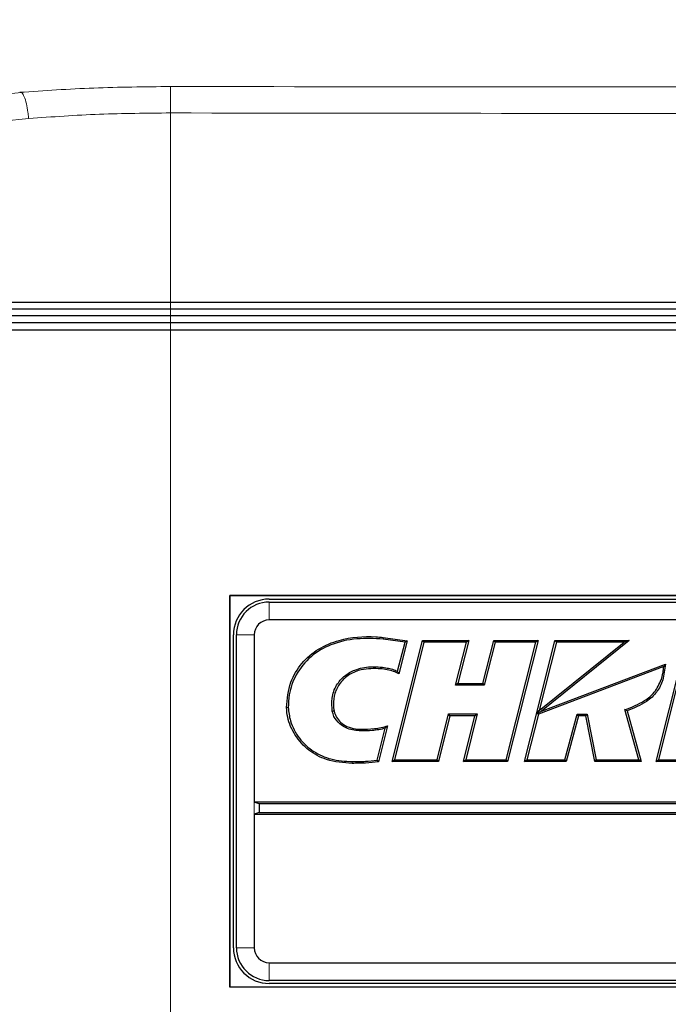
# Model space of a CAD drawing. Header units: millimetres. Extents: x 0 to 1118, y 0 to 864.
# Tile 75 of 117: x 594 to 603, y 484 to 498. Entities that reach past the tile are written whole.
import ezdxf

# ---------------------------------------------------------------- set-up
doc = ezdxf.new("R2010")
doc.units = ezdxf.units.MM
doc.styles.add('SLDTEXTSTYLE0', font='TXT', dxfattribs={"width": 0.75})
doc.dimstyles.new('SLDDIMSTYLE0', dxfattribs={"dimtxt": 3.175, "dimasz": 3.302, "dimexe": 0, "dimexo": 0.0625, "dimgap": 0.79375, "dimtad": 0, "dimtih": 1, "dimtoh": 1, "dimdec": 1, "dimlfac": 5, "dimrnd": 1e-09, "dimzin": 4, "dimdsep": 46, "dimtxsty": 'SLDTEXTSTYLE0', "dimsah": 1, "dimcen": 0.09, "dimadec": 0, "dimazin": 1, "dimtfac": 1, "dimtdec": 1, "dimtofl": 0, "dimtmove": 0, "dimatfit": 3, "dimfxl": 1, "dimfrac": 2, "dimtolj": 1, "dimtzin": 12, "dimarcsym": 0})
doc.dimstyles.new('SLDDIMSTYLE2', dxfattribs={"dimtxt": 3.175, "dimasz": 3.302, "dimexe": 0, "dimexo": 0.0625, "dimgap": 0.79375, "dimtad": 0, "dimtih": 1, "dimtoh": 1, "dimdec": 1, "dimlfac": 5, "dimrnd": 1e-09, "dimzin": 12, "dimdsep": 46, "dimtxsty": 'SLDTEXTSTYLE0', "dimsah": 1, "dimcen": 0.09, "dimadec": 0, "dimazin": 3, "dimtfac": 1, "dimtdec": 1, "dimtofl": 0, "dimtmove": 0, "dimatfit": 3, "dimfxl": 1, "dimfrac": 2, "dimtolj": 1, "dimtzin": 12, "dimarcsym": 0})

# ---------------------------------------------------------------- blocks, each defined once
blk = doc.blocks.new('_D')
at = {"color": 7, "linetype": 'Continuous', "lineweight": 0}
for p, q in [((556.113, 499.94), (670.967, 499.94)), ((667.792, 499.94), (667.792, 469.142)), ((667.792, 468.497), (666.825, 468.497)), ((666.825, 468.497), (666.825, 463.457)), ((678.349, 468.497), (679.317, 468.497)), ((679.317, 468.497), (679.317, 463.457)), ((666.825, 463.457), (667.792, 463.457)), ((679.317, 463.457), (678.349, 463.457)), ((667.792, 420.94), (667.792, 462.812)), ((619.613, 420.94), (670.967, 420.94))]:
    blk.add_line(p, q, dxfattribs=at)
at = {"color": 7, "linetype": 'Continuous', "lineweight": 18}
for points in [[(667.792, 499.94), (667.284, 496.638), (668.3, 496.638)], [(667.792, 420.94), (668.3, 424.242), (667.284, 424.242)]]:
    blk.add_solid(points, dxfattribs=at)
at = {"color": 7, "linetype": 'Continuous', "lineweight": 18, "char_height": 3.175, "attachment_point": 1, "style": 'SLDTEXTSTYLE0'}
for s, insert in [('395.0', (655.301, 467.55)), ('15.55', (667.792, 467.55))]:
    blk.add_mtext(s, dxfattribs=dict(at, insert=insert))
blk = doc.blocks.new('_D_3')
at = {"color": 7, "linetype": 'Continuous', "lineweight": 0}
for p, q in [((484.417, 476.175), (484.417, 524.172)), ((621.342, 495.009), (621.342, 524.172)), ((557.586, 523.517), (556.619, 523.517)), ((556.619, 523.517), (556.619, 518.476)), ((568.143, 523.517), (569.111, 523.517)), ((569.111, 523.517), (569.111, 518.476)), ((484.417, 520.997), (544.449, 520.997)), ((621.342, 520.997), (570.724, 520.997)), ((556.619, 518.476), (557.586, 518.476)), ((569.111, 518.476), (568.143, 518.476))]:
    blk.add_line(p, q, dxfattribs=at)
at = {"color": 7, "linetype": 'Continuous', "lineweight": 18}
for points in [[(484.417, 520.997), (487.719, 520.489), (487.719, 521.505)], [(621.342, 520.997), (618.04, 521.505), (618.04, 520.489)]]:
    blk.add_solid(points, dxfattribs=at)
at = {"color": 7, "linetype": 'Continuous', "lineweight": 18, "char_height": 3.175, "attachment_point": 1, "style": 'SLDTEXTSTYLE0'}
for s, insert in [('684.6', (545.095, 522.569)), ('26.95', (557.586, 522.569))]:
    blk.add_mtext(s, dxfattribs=dict(at, insert=insert))

msp = doc.modelspace()

# ---------------------------------------------------------------- linework, layer by layer
at = {"color": 7, "linetype": 'Continuous', "lineweight": 18}
for p, q in [((594.067, 496.7652), (593.6931, 496.7269)), ((596.094, 496.8445), (596.094, 494.1361)), ((596.094, 494.0395), (596.094, 494.1361)), ((596.094, 493.9395), (596.094, 494.0395)), ((596.0938, 493.9395), (596.0938, 493.8395)), ((596.0938, 493.8395), (596.0938, 493.7395)), ((596.0938, 493.7395), (596.0938, 435.1395)), ((597.5064, 489.5922), (597.5064, 489.8469)), ((597.2917, 489.3775), (597.037, 489.3775)), ((603.1352, 488.7302), (603.1116, 488.7376)), ((598.6924, 487.5389), (598.6926, 487.5636)), ((597.2917, 486.9855), (597.2917, 486.8115)), ((597.2917, 484.9015), (597.037, 484.9015)), ((597.5064, 484.6868), (597.5064, 484.4321))]:
    msp.add_line(p, q, dxfattribs=at)
at = {"color": 7, "linetype": 'Continuous', "lineweight": 25}
for p, q in [((596.094, 494.0395), (593.6777, 494.0395)), ((593.7065, 494.1361), (596.094, 494.1361)), ((596.094, 494.1361), (613.3432, 494.1361)), ((613.3432, 494.0395), (596.094, 494.0395)), ((596.094, 493.9395), (593.633, 493.9395)), ((613.3444, 493.9395), (596.0938, 493.9395)), ((613.3432, 493.9395), (596.094, 493.9395)), ((596.0938, 493.8395), (593.6779, 493.8395)), ((613.3444, 493.8395), (596.0938, 493.8395)), ((593.7077, 493.7395), (596.0938, 493.7395)), ((596.0938, 493.7395), (613.3444, 493.7395)), ((596.9421, 489.9418), (612.5467, 489.9418)), ((596.9421, 484.3372), (596.9421, 489.9418)), ((596.9421, 489.9418), (596.9444, 489.9395)), ((596.9444, 489.9395), (596.9444, 484.3395)), ((612.5444, 489.9395), (596.9444, 489.9395)), ((597.5064, 489.8895), (611.9824, 489.8895)), ((597.5064, 489.8469), (611.9824, 489.8469)), ((611.9824, 489.5922), (597.5064, 489.5922)), ((596.9944, 484.9015), (596.9944, 489.3775)), ((597.037, 484.9015), (597.037, 489.3775)), ((597.2917, 489.3775), (597.2917, 486.9855)), ((599.1374, 489.3413), (599.1346, 489.3168)), ((599.4493, 489.2712), (599.1346, 489.3168)), ((599.1374, 489.3413), (599.4802, 489.2916)), ((599.2654, 487.5652), (599.6992, 489.2955)), ((599.7185, 489.2708), (599.297, 487.5899)), ((599.3409, 488.8579), (599.4493, 489.2712)), ((599.4802, 489.2916), (599.3569, 488.8216)), ((599.4802, 489.2916), (599.4493, 489.2712)), ((599.6992, 489.2955), (599.7185, 489.2708)), ((599.6992, 489.2955), (600.358, 489.2955)), ((600.3261, 489.2708), (599.7185, 489.2708)), ((600.1685, 488.6572), (600.3261, 489.2708)), ((600.358, 489.2955), (600.2003, 488.6819)), ((600.358, 489.2955), (600.3261, 489.2708)), ((600.5614, 488.6819), (600.7191, 489.2955)), ((600.7383, 489.2708), (600.5805, 488.6572)), ((600.7191, 489.2955), (600.7383, 489.2708)), ((600.7191, 489.2955), (601.3496, 489.2955)), ((601.3179, 489.2708), (600.7383, 489.2708)), ((600.8932, 487.5899), (601.3179, 489.2708)), ((601.3496, 489.2955), (600.9125, 487.5652)), ((601.3496, 489.2955), (601.3179, 489.2708)), ((601.3329, 488.2631), (601.5916, 489.2955)), ((601.366, 488.2937), (602.5813, 489.2712)), ((601.6109, 489.2708), (601.366, 488.2937)), ((602.6514, 489.2959), (601.3979, 488.2877)), ((601.5916, 489.2955), (602.6514, 489.2959)), ((601.5916, 489.2955), (601.6109, 489.2708)), ((602.5813, 489.2712), (601.6109, 489.2708)), ((602.6514, 489.2959), (602.5813, 489.2712)), ((603.0382, 487.5644), (603.409, 489.0444)), ((603.4298, 489.0257), (603.0699, 487.589)), ((603.1462, 488.9223), (601.3537, 488.2446)), ((601.3979, 488.2877), (603.1735, 488.959)), ((603.1735, 488.959), (603.1352, 488.7302)), ((603.1735, 488.959), (603.1462, 488.9223)), ((600.2003, 488.6819), (600.1685, 488.6572)), ((600.5805, 488.6572), (600.1685, 488.6572)), ((600.2003, 488.6819), (600.5614, 488.6819)), ((600.5614, 488.6819), (600.5805, 488.6572)), ((597.7522, 488.3357), (597.7769, 488.3357)), ((601.1578, 487.5644), (601.3329, 488.2631)), ((601.3329, 488.2631), (601.3537, 488.2446)), ((601.3329, 488.2631), (601.3329, 488.2631)), ((601.3329, 488.2631), (601.3415, 488.2554)), ((601.3415, 488.2554), (601.366, 488.2937)), ((601.3415, 488.2554), (601.3979, 488.2877)), ((602.7914, 487.589), (602.5924, 488.3074)), ((602.6225, 488.2911), (602.5924, 488.3074)), ((602.6225, 488.2911), (602.8239, 487.5644)), ((599.9051, 487.5899), (600.0706, 488.2455)), ((600.0898, 488.2208), (599.9244, 487.5652)), ((600.0706, 488.2455), (600.4774, 488.2456)), ((600.0898, 488.2208), (600.0706, 488.2455)), ((600.446, 488.2209), (600.0898, 488.2208)), ((600.2854, 487.5652), (600.446, 488.2209)), ((600.4774, 488.2456), (600.3168, 487.5899)), ((600.446, 488.2209), (600.4774, 488.2456)), ((601.3537, 488.2446), (601.1894, 487.589)), ((601.733, 487.589), (601.9109, 488.2446)), ((601.9298, 488.2199), (601.7519, 487.5644)), ((601.9298, 488.2199), (601.9109, 488.2446)), ((601.9109, 488.2446), (602.0516, 488.2446)), ((602.0313, 488.2199), (601.9298, 488.2199)), ((602.0313, 488.2199), (602.0516, 488.2446)), ((602.1622, 487.5644), (602.0313, 488.2199)), ((602.0516, 488.2446), (602.1824, 487.589)), ((599.0494, 487.5831), (599.1641, 488.041)), ((599.1982, 488.0755), (599.0693, 487.5609)), ((599.1982, 488.0755), (599.1641, 488.041)), ((599.0693, 487.5609), (599.0494, 487.5831)), ((599.2654, 487.5652), (599.297, 487.5899)), ((599.9244, 487.5652), (599.2654, 487.5652)), ((599.297, 487.5899), (599.9051, 487.5899)), ((599.9244, 487.5652), (599.9051, 487.5899)), ((600.2854, 487.5652), (600.3168, 487.5899)), ((600.9125, 487.5652), (600.2854, 487.5652)), ((600.3168, 487.5899), (600.8932, 487.5899)), ((600.9125, 487.5652), (600.8932, 487.5899)), ((601.1578, 487.5644), (601.1894, 487.589)), ((601.7519, 487.5644), (601.1578, 487.5644)), ((601.1894, 487.589), (601.733, 487.589)), ((601.7519, 487.5644), (601.733, 487.589)), ((602.1622, 487.5644), (602.1824, 487.589)), ((602.8239, 487.5644), (602.1622, 487.5644)), ((602.1824, 487.589), (602.7914, 487.589)), ((602.8239, 487.5644), (602.7914, 487.589)), ((603.0382, 487.5644), (603.0699, 487.589)), ((603.6882, 487.5644), (603.0382, 487.5644)), ((603.0699, 487.589), (603.6689, 487.589)), ((597.3631, 486.9608), (597.2917, 486.9855)), ((612.1971, 486.9855), (597.2917, 486.9855)), ((597.3631, 486.9608), (597.3631, 486.8362)), ((612.1257, 486.9608), (597.3631, 486.9608)), ((597.3631, 486.8362), (597.2917, 486.8115)), ((597.2917, 486.8115), (612.1971, 486.8115)), ((597.2917, 486.8115), (597.2917, 484.9015)), ((597.3631, 486.8362), (612.1257, 486.8362)), ((597.5064, 484.6868), (611.9824, 484.6868)), ((596.9421, 484.3372), (596.9444, 484.3395)), ((612.5467, 484.3372), (596.9421, 484.3372)), ((596.9444, 484.3395), (612.5444, 484.3395)), ((611.9824, 484.4321), (597.5064, 484.4321)), ((611.9824, 484.3895), (597.5064, 484.3895))]:
    msp.add_line(p, q, dxfattribs=at)
at = {"color": 7, "linetype": 'Continuous', "lineweight": 18, "flags": 128}
for points in [[(596.094, 496.8445), (596.0941, 496.9077), (596.0941, 496.9692), (596.0942, 497.0273), (596.0942, 497.0807), (596.0942, 497.1279), (596.0943, 497.1678), (596.0943, 497.1993), (596.0943, 497.2218)], [(598.814, 488.0268), (598.814, 488.0211), (598.8139, 488.0129), (598.8139, 488.0021)]]:
    msp.add_lwpolyline(points, dxfattribs=at)
at = {"color": 7, "linetype": 'Continuous', "lineweight": 25, "flags": 128}
for points in [[(599.0992, 488.8928), (599.0997, 488.8984), (599.1004, 488.9065), (599.1014, 488.9174)], [(599.3569, 488.8216), (599.3497, 488.8379), (599.3409, 488.8579)], [(598.4324, 488.2862), (598.4268, 488.2851), (598.4188, 488.2836), (598.4081, 488.2815)]]:
    msp.add_lwpolyline(points, dxfattribs=at)
at = {"color": 7, "linetype": 'Continuous', "lineweight": 25}
for centre, radius, start, end in [((597.5064, 489.3775), 0.512, 90, 180), ((597.5064, 489.3775), 0.4694, 90, 180), ((597.5064, 489.3775), 0.2147, 90, 180), ((597.5064, 484.9015), 0.512, 180, 270), ((597.5064, 484.9015), 0.4694, 180, 270), ((597.5064, 484.9015), 0.2147, 180, 270)]:
    msp.add_arc(centre, radius, start, end, dxfattribs=at)
at = {"color": 7, "linetype": 'Continuous', "lineweight": 18}
msp.add_ellipse((596.094, 494.3845), major_axis=(8.4011, 0), ratio=0.3386895, start_param=1.8266205, end_param=1.8754808, dxfattribs=at)
for points, knots in [([(593.9387, 497.1395), (594.2896, 497.1635), (594.9981, 497.212), (595.7267, 497.2185), (596.0943, 497.2218)], [0, 0, 0, 0, 0.49541967, 1, 1, 1, 1]), ([(596.0943, 497.2218), (599.2506, 497.2195), (604.4819, 497.2157), (610.1061, 497.2145), (612.5738, 497.2087), (612.9666, 497.2076), (612.9666, 497.2076)], [0, 0, 0, 0, 0.5612135, 0.9301556, 0.9999993, 1, 1, 1, 1]), ([(594.067, 496.7652), (594.0665, 496.7708), (594.0639, 496.8008), (594.0552, 496.875), (594.0352, 496.9806), (594.0038, 497.0829), (593.9801, 497.1191), (593.9682, 497.1372)], [0, 0, 0, 0, 0.0344306, 0.1828395, 0.4552281, 0.727614, 1, 1, 1, 1]), ([(596.094, 496.8445), (595.7547, 496.8416), (595.0699, 496.8356), (594.4033, 496.7888), (594.067, 496.7652)], [0, 0, 0, 0, 0.49550143, 1, 1, 1, 1]), ([(613.3432, 496.8201), (612.8245, 496.8227), (610.2311, 496.8361), (604.4813, 496.8337), (599.2503, 496.8405), (596.094, 496.8445)], [0, 0, 0, 0, 0.0902135, 0.4510545, 1, 1, 1, 1])]:
    msp.add_open_spline(points, degree=3, knots=knots, dxfattribs=at)
at = {"color": 7, "linetype": 'Continuous', "lineweight": 25}
for points, knots in [([(597.7522, 488.3357), (597.7641, 488.4594), (597.7861, 488.6883), (597.9611, 488.9812), (598.2054, 489.1892), (598.5675, 489.3374), (598.8912, 489.3618), (599.1012, 489.3444), (599.1374, 489.3413)], [0, 0, 0, 0, 0.1891177, 0.3498605, 0.5105937, 0.6754291, 0.9440886, 1, 1, 1, 1]), ([(599.1346, 489.3168), (599.0088, 489.3233), (598.7567, 489.3363), (598.3974, 489.2562), (598.09, 489.0806), (597.8815, 488.8243), (597.7883, 488.5603), (597.78, 488.3973), (597.7769, 488.3357)], [0, 0, 0, 0, 0.1972768, 0.3956361, 0.5694216, 0.7440072, 0.9033469, 1, 1, 1, 1]), ([(598.4081, 488.2815), (598.4023, 488.3452), (598.3905, 488.4745), (598.4573, 488.6564), (598.5761, 488.7957), (598.7452, 488.8917), (598.9272, 488.9272), (599.0527, 488.9201), (599.1014, 488.9174)], [0, 0, 0, 0, 0.1717412, 0.3488464, 0.507845, 0.6593099, 0.8678731, 1, 1, 1, 1]), ([(599.0992, 488.8928), (599.0057, 488.8952), (598.8511, 488.8991), (598.6482, 488.8179), (598.5144, 488.6975), (598.4379, 488.5433), (598.4164, 488.4023), (598.4281, 488.3174), (598.4324, 488.2862)], [0, 0, 0, 0, 0.2613971, 0.4326009, 0.6048533, 0.7581408, 0.9112025, 1, 1, 1, 1]), ([(599.3569, 488.8216), (599.3322, 488.8333), (599.2795, 488.8583), (599.1919, 488.8798), (599.1302, 488.8884), (599.0992, 488.8928)], [0, 0, 0, 0, 0.3035748, 0.6503048, 1, 1, 1, 1]), ([(599.1014, 488.9174), (599.1324, 488.9131), (599.1887, 488.9055), (599.2691, 488.8858), (599.3169, 488.8672), (599.3409, 488.8579)], [0, 0, 0, 0, 0.3796503, 0.6883765, 1, 1, 1, 1]), ([(603.1116, 488.7376), (603.1201, 488.7676), (603.1329, 488.8128), (603.1423, 488.875), (603.1449, 488.9065), (603.1462, 488.9223)], [0, 0, 0, 0, 0.4963034, 0.7476758, 1, 1, 1, 1]), ([(602.5924, 488.3074), (602.689, 488.344), (602.8433, 488.4026), (603.0278, 488.555), (603.0827, 488.6746), (603.1116, 488.7376)], [0, 0, 0, 0, 0.4417854, 0.7059289, 1, 1, 1, 1]), ([(603.1352, 488.7302), (603.1091, 488.6712), (603.0561, 488.5512), (602.8763, 488.3926), (602.7185, 488.3295), (602.6225, 488.2911)], [0, 0, 0, 0, 0.2739557, 0.5578064, 1, 1, 1, 1]), ([(598.6924, 487.5389), (598.5679, 487.5481), (598.3471, 487.5643), (598.0612, 487.7164), (597.8688, 487.9309), (597.7693, 488.1507), (597.7564, 488.2896), (597.7522, 488.3357)], [0, 0, 0, 0, 0.2722503, 0.4828035, 0.6938338, 0.8982637, 1, 1, 1, 1]), ([(597.7769, 488.3357), (597.7846, 488.2725), (597.8037, 488.1163), (597.9265, 487.8904), (598.1307, 487.6988), (598.3976, 487.5819), (598.59, 487.5699), (598.6926, 487.5636)], [0, 0, 0, 0, 0.1434566, 0.3547877, 0.5658093, 0.7685846, 1, 1, 1, 1]), ([(598.8139, 488.0021), (598.7499, 488.0082), (598.6412, 488.0186), (598.5096, 488.1011), (598.4342, 488.191), (598.415, 488.2577), (598.4081, 488.2815)], [0, 0, 0, 0, 0.35816366, 0.60877987, 0.86059027, 1, 1, 1, 1]), ([(598.4324, 488.2862), (598.4422, 488.2558), (598.4615, 488.1962), (598.5285, 488.121), (598.62, 488.0609), (598.7213, 488.0306), (598.7885, 488.0278), (598.814, 488.0268)], [0, 0, 0, 0, 0.1910649, 0.3742207, 0.5945797, 0.8458624, 1, 1, 1, 1]), ([(599.1641, 488.041), (599.1337, 488.0335), (599.0728, 488.0186), (598.9557, 488.0037), (598.8691, 488.0027), (598.8139, 488.0021)], [0, 0, 0, 0, 0.2656694, 0.531426, 1, 1, 1, 1]), ([(598.814, 488.0268), (598.8793, 488.0276), (598.9778, 488.0288), (599.1059, 488.0506), (599.1681, 488.0674), (599.1982, 488.0755)], [0, 0, 0, 0, 0.5028609, 0.7589921, 1, 1, 1, 1]), ([(599.0693, 487.5609), (599.0071, 487.5541), (598.9131, 487.5437), (598.7872, 487.5396), (598.7238, 487.5391), (598.6924, 487.5389)], [0, 0, 0, 0, 0.4964045, 0.751133, 1, 1, 1, 1]), ([(598.6926, 487.5636), (598.7239, 487.5638), (598.7864, 487.5643), (598.9056, 487.5682), (598.993, 487.5773), (599.0494, 487.5831)], [0, 0, 0, 0, 0.2624519, 0.5249142, 1, 1, 1, 1])]:
    msp.add_open_spline(points, degree=3, knots=knots, dxfattribs=at)

# ---------------------------------------------------------------- dimensions: what is measured, and where the dimension line sits
at = {"color": 7, "linetype": 'Continuous', "lineweight": 18}
dim = msp.add_linear_dim(base=(484.4172, 520.9967), p1=(621.3416, 493.7395), p2=(484.4172, 474.9051), dimstyle='SLDDIMSTYLE2', dxfattribs=at)
dim.commit()
dim.dimension.update_dxf_attribs({"geometry": '_D_3', "text_midpoint": (557.5863, 520.9967), "dimtype": 160})
dim = msp.add_linear_dim(base=(667.7924, 420.9395), p1=(554.8425, 499.9395), p2=(618.3432, 420.9395), angle=90, dimstyle='SLDDIMSTYLE0', dxfattribs=at)
dim.commit()
dim.dimension.update_dxf_attribs({"geometry": '_D', "text_midpoint": (667.7924, 465.9773), "dimtype": 160})

doc.saveas('drawing.dxf')
